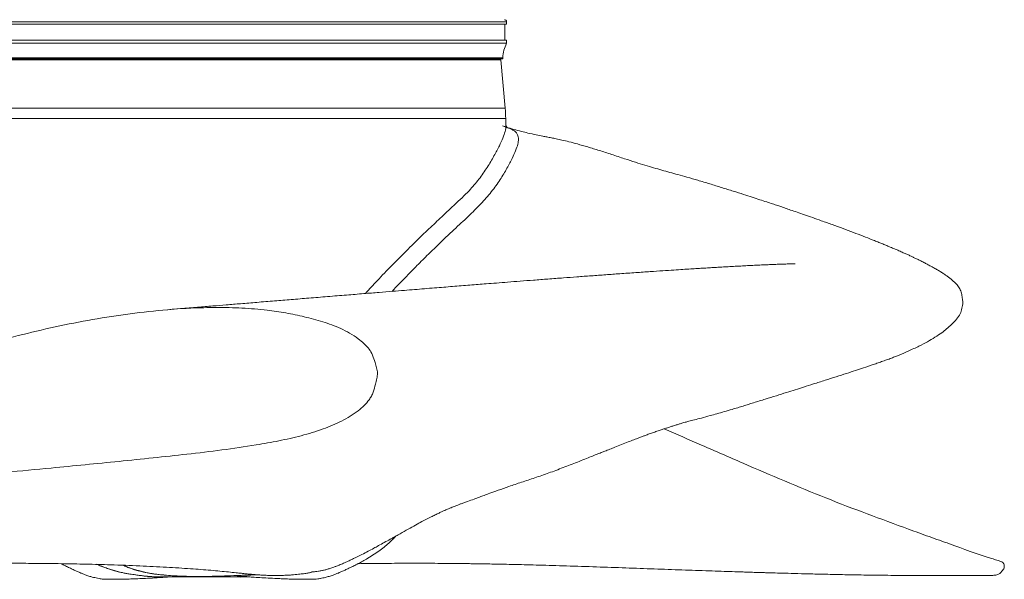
# Model space of a CAD drawing. Header units: millimetres. Extents: x 647 to 1402, y 1107 to 2598.
# Tile 2 of 11: x 934 to 1402, y 1107 to 1373. Entities that reach past the tile are written whole.
import ezdxf

# ---------------------------------------------------------------- set-up
doc = ezdxf.new("R2010")
doc.units = ezdxf.units.MM

msp = doc.modelspace()

# ---------------------------------------------------------------- linework, layer by layer
at = {"color": 8, "linetype": 'Continuous', "lineweight": 15}
for p, q in [((1165.67, 1372.38), (883.33, 1372.38)), ((896.52, 1331.35), (1165, 1331.35)), ((1165.29, 1326.48), (896.26, 1326.48))]:
    msp.add_line(p, q, dxfattribs=at)
at = {"color": 7, "linetype": 'Continuous', "lineweight": 15}
for p, q in [((1165.67, 1371.18), (1165.67, 1372.38)), ((1165.67, 1371.18), (883.33, 1371.18)), ((1164.87, 1363.65), (1164.87, 1371.18)), ((1165.67, 1363.65), (883.33, 1363.65)), ((1165.67, 1362.15), (883.33, 1362.15)), ((1165.67, 1362.15), (1165.67, 1363.65)), ((1163.92, 1355.33), (885.08, 1355.33)), ((1163.92, 1354.83), (885.08, 1354.83)), ((1162.91, 1354.28), (886.09, 1354.28)), ((1112.26, 1354.28), (1112.26, 1354.83)), ((1165, 1331.35), (1162.91, 1354.28)), ((1163.92, 1354.83), (1163.92, 1355.33)), ((1165.39, 1323.21), (1165.29, 1326.48)), ((1165.34, 1323.21), (1165.33, 1323.27)), ((991.17, 1109.2), (991.41, 1109.2)), ((1004.75, 1108.54), (1005.84, 1108.55))]:
    msp.add_line(p, q, dxfattribs=at)
at = {"color": 8, "linetype": 'Continuous', "lineweight": 15, "flags": 128}
msp.add_lwpolyline([(993.42, 1108.91), (993.04, 1108.96), (991.52, 1109.15), (990.46, 1109.3), (989.32, 1109.46), (986.92, 1109.78), (984.19, 1110.26), (981.73, 1110.8), (979.37, 1111.45), (977, 1112.17), (975.6, 1112.61), (974.24, 1113.07), (972.32, 1113.83), (970.83, 1114.54), (970.83, 1114.54), (970.83, 1114.54)], dxfattribs=at)
at = {"color": 7, "linetype": 'Continuous', "lineweight": 15}
for centre, radius, start, end in [((1164.67, 1372.38), 1, 0, 90), ((1181.94, 1354.33), 18.05, 154.3207, 176.8152), ((1086.09, 1324.17), 79.24, 1.6741, 5.1978)]:
    msp.add_arc(centre, radius, start, end, dxfattribs=at)
for points, knots in [([(963.73, 1354.28), (963.78, 1354.33), (963.89, 1354.44), (964.05, 1354.58), (964.22, 1354.71), (964.33, 1354.79), (964.39, 1354.83)], [0, 0, 0, 0, 0.26016, 0.513233, 0.75968, 1, 1, 1, 1]), ([(964.64, 1354.83), (964.61, 1354.8), (964.53, 1354.74), (964.43, 1354.63), (964.32, 1354.52), (964.21, 1354.4), (964.14, 1354.32), (964.11, 1354.28)], [0, 0, 0, 0, 0.188988, 0.383183, 0.582898, 0.788416, 1, 1, 1, 1]), ([(1073.24, 1110.89), (1073.25, 1110.89), (1073.47, 1110.91), (1074, 1110.95), (1074.96, 1111.05), (1076.22, 1111.21), (1077.78, 1111.48), (1079.29, 1111.81), (1080.85, 1112.24), (1082.12, 1112.65), (1083.45, 1113.11), (1084.88, 1113.64), (1086.69, 1114.36), (1088.86, 1115.3), (1091.01, 1116.27), (1093.73, 1117.56), (1096.87, 1119.13), (1099.74, 1120.62), (1102.36, 1122.01), (1104.77, 1123.33), (1107.56, 1124.87), (1110.5, 1126.46), (1112.34, 1127.48), (1114.74, 1128.82), (1117.98, 1130.67), (1121.54, 1132.68), (1124.78, 1134.48), (1127.43, 1135.85), (1129.61, 1136.95), (1131.74, 1138), (1133.55, 1138.86), (1135.06, 1139.57), (1136.27, 1140.12), (1137.2, 1140.52), (1138.06, 1140.89), (1139.16, 1141.34), (1140.28, 1141.79), (1141.35, 1142.21), (1142.54, 1142.68), (1143.85, 1143.18), (1145.15, 1143.69), (1147.18, 1144.42), (1150.13, 1145.45), (1152.78, 1146.44), (1154.99, 1147.28), (1157.96, 1148.39), (1161.94, 1149.76), (1167.02, 1151.55), (1172.85, 1153.53), (1179.18, 1155.65), (1185.81, 1157.86), (1192.53, 1160.44), (1198.29, 1162.65), (1202.74, 1164.41), (1205.79, 1165.63), (1208.38, 1166.67), (1210.56, 1167.54), (1212.62, 1168.36), (1214.8, 1169.23), (1217.42, 1170.26), (1220.36, 1171.41), (1223.37, 1172.61), (1226.12, 1173.69), (1228.38, 1174.54), (1230.2, 1175.22), (1231.91, 1175.86), (1233.69, 1176.52), (1235.61, 1177.21), (1237.6, 1177.89), (1239.49, 1178.52), (1241.39, 1179.15), (1243.11, 1179.72), (1244.76, 1180.25), (1246.34, 1180.74), (1247.88, 1181.22), (1249.33, 1181.65), (1250.4, 1181.95), (1251.38, 1182.22), (1252.77, 1182.59), (1255.14, 1183.2), (1258.62, 1184.11), (1262.18, 1185.08), (1265.81, 1186.1), (1269.26, 1187.09), (1272.53, 1188.04), (1275.54, 1188.93), (1278.14, 1189.73), (1280.65, 1190.52), (1284.2, 1191.63), (1288.76, 1193.06), (1293.87, 1194.62), (1298.65, 1196.13), (1302.95, 1197.51), (1307.08, 1198.84), (1311.81, 1200.33), (1317, 1201.93), (1322.27, 1203.6), (1327.09, 1205.16), (1331.44, 1206.56), (1335.56, 1207.94), (1338.52, 1208.95), (1340.57, 1209.66), (1341.71, 1210.05), (1342.87, 1210.45), (1344.51, 1211.03), (1346.52, 1211.73), (1348.53, 1212.46), (1350.56, 1213.25), (1353.23, 1214.31), (1356.81, 1215.91), (1361.86, 1218.18), (1365.76, 1220.26), (1369.3, 1222.42), (1372.84, 1224.66), (1374.96, 1226.47), (1377.45, 1228.58), (1379.7, 1231.1), (1381.5, 1233.54), (1382.16, 1236.19), (1382.72, 1238.72), (1382.31, 1241.19), (1381.96, 1243.5), (1381.23, 1245.59), (1379.9, 1247.28), (1378.62, 1248.68), (1377.28, 1249.85), (1375.98, 1250.86), (1374.66, 1251.81), (1373.27, 1252.76), (1371.74, 1253.72), (1370.14, 1254.68), (1368.35, 1255.7), (1366.61, 1256.66), (1364.85, 1257.59), (1363.14, 1258.46), (1361.44, 1259.3), (1359.92, 1260.04), (1358.62, 1260.65), (1357.36, 1261.24), (1355.92, 1261.9), (1354.2, 1262.67), (1352.13, 1263.59), (1349.86, 1264.56), (1347.6, 1265.52), (1345.57, 1266.36), (1343.64, 1267.15), (1341.64, 1267.96), (1338.84, 1269.07), (1335.17, 1270.51), (1330.56, 1272.27), (1325.65, 1274.1), (1320.56, 1275.96), (1315.73, 1277.69), (1311.31, 1279.26), (1307.46, 1280.6), (1303.97, 1281.81), (1300.91, 1282.86), (1298.48, 1283.69), (1296.41, 1284.39), (1294.42, 1285.06), (1292.03, 1285.86), (1289.22, 1286.79), (1285.99, 1287.85), (1282.34, 1289.04), (1278.13, 1290.4), (1273.33, 1291.93), (1267.98, 1293.6), (1262.39, 1295.31), (1256.86, 1296.97), (1251.82, 1298.44), (1247.36, 1299.7), (1243.39, 1300.79), (1239.54, 1301.85), (1235.59, 1302.97), (1231.42, 1304.22), (1226.8, 1305.66), (1221.5, 1307.38), (1215.77, 1309.27), (1209.92, 1311.17), (1204.51, 1312.84), (1199.66, 1314.24), (1195.57, 1315.32), (1192.2, 1316.13), (1189.42, 1316.73), (1187.02, 1317.22), (1184.88, 1317.63), (1182.44, 1318.1), (1179.5, 1318.67), (1176.02, 1319.44), (1172.59, 1320.3), (1169.06, 1321.28), (1166.71, 1321.96), (1165.45, 1322.32), (1165.39, 1322.34)], [0, 0, 0, 0, 0.000233, 0.004719, 0.009261, 0.015837, 0.022469, 0.028441, 0.033695, 0.038288, 0.040334, 0.042321, 0.044433, 0.046818, 0.049534, 0.052687, 0.059088, 0.065024, 0.070079, 0.074196, 0.078365, 0.082601, 0.086505, 0.090764, 0.098609, 0.106104, 0.11317, 0.120392, 0.128045, 0.134024, 0.140011, 0.145381, 0.150129, 0.154249, 0.158167, 0.162823, 0.165902, 0.169254, 0.172881, 0.176788, 0.180823, 0.184447, 0.189246, 0.193213, 0.196503, 0.200209, 0.20527, 0.211355, 0.218201, 0.225395, 0.2329, 0.240419, 0.247884, 0.251765, 0.255157, 0.25807, 0.260514, 0.262622, 0.265434, 0.268594, 0.27245, 0.276589, 0.280184, 0.283209, 0.285671, 0.287729, 0.290986, 0.295066, 0.299149, 0.30269, 0.305708, 0.308846, 0.311982, 0.315479, 0.31887, 0.322131, 0.324591, 0.325913, 0.327224, 0.330048, 0.333477, 0.337752, 0.341112, 0.344887, 0.348823, 0.351603, 0.354265, 0.356856, 0.359445, 0.36546, 0.371666, 0.377487, 0.382844, 0.388047, 0.394101, 0.401048, 0.407759, 0.413948, 0.419298, 0.424066, 0.429214, 0.430527, 0.431737, 0.432911, 0.434126, 0.436943, 0.440239, 0.443234, 0.445888, 0.45245, 0.460189, 0.467492, 0.474369, 0.481128, 0.488132, 0.49644, 0.504694, 0.513209, 0.521962, 0.53054, 0.537066, 0.543782, 0.551433, 0.560034, 0.567382, 0.574204, 0.580162, 0.585228, 0.591024, 0.596611, 0.602385, 0.608388, 0.615229, 0.620759, 0.626854, 0.632856, 0.637935, 0.642074, 0.646102, 0.650858, 0.656386, 0.662774, 0.670314, 0.677059, 0.682795, 0.687851, 0.693353, 0.699394, 0.710702, 0.722499, 0.734605, 0.746774, 0.758714, 0.767846, 0.776404, 0.783881, 0.790294, 0.795669, 0.799043, 0.803092, 0.807982, 0.813684, 0.820157, 0.827352, 0.835208, 0.844521, 0.854415, 0.864624, 0.874256, 0.882801, 0.889548, 0.895486, 0.901004, 0.906445, 0.912066, 0.918018, 0.924824, 0.932875, 0.940283, 0.947212, 0.953255, 0.958188, 0.962214, 0.965537, 0.968326, 0.971, 0.973478, 0.977763, 0.983486, 0.988174, 0.993897, 0.999732, 1, 1, 1, 1]), ([(1163.82, 1322.92), (1164.07, 1322.83), (1164.43, 1322.71), (1165.02, 1322.48), (1165.5, 1322.29), (1165.79, 1322.19), (1165.96, 1322.12), (1166.16, 1322.02), (1166.07, 1322.06), (1165.79, 1322.32), (1165.53, 1322.76), (1165.39, 1323.17), (1165.39, 1323.34), (1165.39, 1323.28), (1165.39, 1323.28)], [0, 0, 0, 0, 0.104279, 0.157701, 0.190717, 0.227788, 0.263701, 0.382898, 0.501768, 0.624093, 0.765712, 0.883137, 0.991935, 1, 1, 1, 1]), ([(1302.9, 1257.37), (1302.9, 1257.37), (1302.92, 1257.37), (1302.76, 1257.36), (1302.42, 1257.35), (1301.92, 1257.33), (1301.31, 1257.32), (1300.59, 1257.3), (1299.58, 1257.27), (1298.43, 1257.23), (1297.02, 1257.19), (1295.27, 1257.13), (1293.15, 1257.05), (1290.63, 1256.95), (1287.71, 1256.82), (1284.49, 1256.67), (1281.18, 1256.51), (1277.82, 1256.34), (1274.48, 1256.16), (1271.2, 1255.98), (1268.23, 1255.81), (1265.41, 1255.65), (1262.61, 1255.48), (1259.65, 1255.3), (1256.52, 1255.11), (1253.14, 1254.9), (1249.38, 1254.66), (1244.98, 1254.37), (1239.8, 1254.03), (1233.78, 1253.62), (1226.97, 1253.15), (1219.93, 1252.65), (1212.84, 1252.14), (1206.06, 1251.65), (1199.32, 1251.15), (1192.48, 1250.64), (1185.59, 1250.12), (1178.72, 1249.59), (1172.32, 1249.1), (1166.43, 1248.64), (1161.06, 1248.22), (1155.09, 1247.76), (1148.19, 1247.21), (1140.01, 1246.56), (1132.77, 1245.98), (1126.7, 1245.5), (1121.91, 1245.11), (1116.88, 1244.71), (1111.27, 1244.26), (1104.84, 1243.74), (1097.54, 1243.14), (1089.39, 1242.48), (1080.7, 1241.77), (1071.91, 1241.06), (1063.5, 1240.37), (1055.25, 1239.7), (1047.25, 1239.04), (1039.58, 1238.42), (1032.6, 1237.84), (1025.78, 1237.28), (1018.53, 1236.69), (1011.41, 1236.1), (1006.65, 1235.71), (1004.63, 1235.54)], [0, 0, 0, 0, 0.003282, 0.012942, 0.022933, 0.032772, 0.04152, 0.050583, 0.058351, 0.067164, 0.077605, 0.089632, 0.103877, 0.11982, 0.137424, 0.156489, 0.174755, 0.191538, 0.209465, 0.225441, 0.23951, 0.25171, 0.264399, 0.277318, 0.290699, 0.304538, 0.319537, 0.336474, 0.356698, 0.379077, 0.403582, 0.430186, 0.452547, 0.475476, 0.497152, 0.517505, 0.540035, 0.560741, 0.579643, 0.596758, 0.612097, 0.625737, 0.64728, 0.669695, 0.692649, 0.705525, 0.717772, 0.730281, 0.744597, 0.761098, 0.779515, 0.799855, 0.822038, 0.843754, 0.863978, 0.88271, 0.902676, 0.920609, 0.936502, 0.951293, 0.967835, 0.986322, 1, 1, 1, 1]), ([(647.96, 1111.02), (647.67, 1111.32), (647.21, 1111.82), (646.72, 1112.77), (646.68, 1113.66), (646.75, 1114.44), (646.99, 1114.98), (647.52, 1115.53), (649.65, 1116.4), (658.19, 1118.64), (669.4, 1123.14), (682.44, 1127.6), (695.44, 1132.41), (711.8, 1138.43), (731.52, 1145.94), (751.17, 1154.08), (770.86, 1162.53), (790.63, 1171.17), (810.52, 1179.84), (830.6, 1188.29), (850.86, 1196.53), (871.38, 1204.33), (890.95, 1210.98), (909.48, 1216.65), (926.88, 1221.57), (944.45, 1225.96), (962.18, 1229.74), (979.98, 1232.76), (997.8, 1235.04), (1013.72, 1236.3), (1027.75, 1236.68), (1039.87, 1236.4), (1050.9, 1235.5), (1060.79, 1234.05), (1069.6, 1232.22), (1078.35, 1229.91), (1085.58, 1227.3), (1091.16, 1224.46), (1094.83, 1222.04), (1097.39, 1219.83), (1099.14, 1218.28), (1100.71, 1216.52), (1102.07, 1213.85), (1103.19, 1210.81), (1103.92, 1207.97), (1104.45, 1205.39), (1104.08, 1202.73), (1103.22, 1199.76), (1102.61, 1196.89), (1101.47, 1194.43), (1100.06, 1192.26), (1097.99, 1189.88), (1094.97, 1187.23), (1091.36, 1184.79), (1085.82, 1181.79), (1078.09, 1178.52), (1068.08, 1175.5), (1057.44, 1173.14), (1044.83, 1170.9), (1030.27, 1168.76), (1008.51, 1166.2), (981.47, 1163.4), (952.76, 1160.6), (927.65, 1158.21), (906.14, 1156.2), (881.66, 1153.64), (854.34, 1150.08), (824.13, 1146.12), (794.13, 1142.03), (769.32, 1137.91), (749.57, 1134.34), (734.74, 1131.43), (720.03, 1128.34), (706.52, 1125.3), (694.19, 1122.34), (682.27, 1118.99), (671.42, 1115.84), (662.79, 1112.83), (657.88, 1110.81), (654.77, 1109.48), (652.39, 1109.13), (650.39, 1109.36), (648.87, 1109.98), (648.25, 1110.69), (647.96, 1111.02)], [0, 0, 0, 0, 0.001306, 0.002133, 0.003228, 0.003917, 0.004465, 0.005013, 0.006288, 0.011873, 0.03419, 0.045347, 0.056504, 0.078821, 0.101137, 0.123463, 0.145791, 0.168169, 0.190547, 0.212905, 0.235274, 0.257633, 0.279979, 0.29823, 0.316501, 0.334771, 0.353024, 0.37126, 0.389212, 0.407159, 0.419324, 0.431495, 0.443652, 0.452632, 0.461613, 0.470765, 0.479905, 0.484737, 0.489629, 0.49314, 0.494921, 0.496691, 0.500216, 0.503839, 0.506447, 0.509076, 0.511706, 0.514415, 0.518417, 0.520482, 0.52255, 0.526214, 0.529954, 0.534639, 0.53933, 0.548955, 0.559882, 0.570834, 0.581786, 0.598474, 0.615166, 0.647766, 0.680367, 0.702213, 0.724062, 0.745907, 0.777086, 0.808267, 0.839607, 0.870948, 0.886877, 0.902807, 0.918764, 0.93472, 0.947122, 0.959533, 0.9747, 0.983791, 0.989251, 0.991982, 0.994787, 0.997073, 0.998611, 1, 1, 1, 1]), ([(1401.05, 1111.02), (1401.33, 1111.32), (1401.79, 1111.82), (1402.28, 1112.77), (1402.32, 1113.66), (1402.25, 1114.44), (1402.01, 1114.98), (1401.48, 1115.53), (1399.35, 1116.4), (1390.81, 1118.64), (1379.6, 1123.14), (1366.56, 1127.6), (1353.56, 1132.41), (1337.2, 1138.43), (1317.49, 1145.94), (1297.83, 1154.08), (1278.14, 1162.53), (1259.09, 1170.87), (1246.51, 1176.31), (1240.57, 1178.88)], [0, 0, 0, 0, 0.0069414, 0.0113368, 0.0171558, 0.0208192, 0.0237315, 0.0266431, 0.0334197, 0.0631032, 0.1817122, 0.2410098, 0.3003079, 0.4189131, 0.5375203, 0.6561763, 0.7748444, 0.8937791, 1, 1, 1, 1]), ([(1042.46, 1108.59), (1043.25, 1108.53), (1045.44, 1108.37), (1048.27, 1108.18), (1052.18, 1107.96), (1055.87, 1107.77), (1059.09, 1107.63), (1061.29, 1107.54), (1063.09, 1107.48), (1064.3, 1107.44), (1065.7, 1107.4), (1067.39, 1107.38), (1069.54, 1107.38), (1071.99, 1107.36), (1074.15, 1107.44), (1076.03, 1107.45), (1077.54, 1107.85), (1079.2, 1108.19), (1080.93, 1108.61), (1082.78, 1109.18), (1084.41, 1109.79), (1085.88, 1110.4), (1087.4, 1111.08), (1088.95, 1111.81), (1090.57, 1112.55), (1092.5, 1113.47), (1094.56, 1114.5), (1096.75, 1115.65), (1099.23, 1117.04), (1101.99, 1118.73), (1104.85, 1120.7), (1107.42, 1122.63), (1109.77, 1124.67), (1111.64, 1126.41), (1112.73, 1127.53), (1113.08, 1127.89)], [0, 0, 0, 0, 0.039585, 0.109216, 0.176099, 0.243028, 0.276089, 0.308214, 0.331162, 0.352377, 0.364735, 0.37848, 0.406007, 0.434123, 0.458103, 0.476093, 0.494372, 0.507847, 0.530003, 0.551679, 0.570515, 0.591532, 0.617002, 0.648022, 0.682054, 0.714781, 0.746516, 0.777655, 0.808352, 0.847017, 0.884096, 0.918612, 0.949708, 0.983718, 1, 1, 1, 1]), ([(652.21, 1109.24), (654.53, 1109.22), (661.93, 1109.14), (673.87, 1109.1), (687.71, 1109.13), (700.37, 1109.23), (711.85, 1109.38), (722.17, 1109.56), (731.33, 1109.75), (739.33, 1109.94), (746.18, 1110.12), (751.89, 1110.28), (756.47, 1110.41), (759.86, 1110.51), (762.23, 1110.58), (764.03, 1110.63), (765.8, 1110.69), (767.89, 1110.75), (770.32, 1110.83), (773.08, 1110.92), (776.64, 1111.03), (781.09, 1111.18), (786.46, 1111.36), (792.21, 1111.56), (801.08, 1111.87), (813.09, 1112.3), (828.28, 1112.84), (841.15, 1113.29), (851.65, 1113.63), (859.65, 1113.88), (867.37, 1114.1), (874.46, 1114.29), (880.69, 1114.44), (885.75, 1114.55), (889.76, 1114.62), (892.87, 1114.68), (895.48, 1114.72), (897.63, 1114.76), (899.54, 1114.78), (901.75, 1114.81), (904.6, 1114.85), (908.19, 1114.89), (912.34, 1114.93), (917, 1114.96), (923.68, 1114.99), (932.17, 1114.99), (942.91, 1114.94), (954.23, 1114.81), (966.02, 1114.58), (978.57, 1114.24), (991.42, 1113.76), (1004.1, 1113.13), (1013.55, 1112.53), (1020.38, 1112.02), (1025.06, 1111.64), (1029.44, 1111.26), (1033.43, 1110.86), (1036.79, 1110.51), (1039.56, 1110.22), (1041.84, 1109.98), (1043.9, 1109.79), (1045.76, 1109.62), (1047.48, 1109.49), (1049.32, 1109.37), (1051.45, 1109.27), (1053.6, 1109.2), (1055.8, 1109.17), (1057.97, 1109.18), (1060.24, 1109.25), (1062.41, 1109.37), (1064.32, 1109.51), (1065.99, 1109.66), (1067.41, 1109.81), (1068.63, 1109.96), (1069.59, 1110.09), (1070.42, 1110.21), (1071, 1110.31), (1071.57, 1110.4), (1072.11, 1110.51), (1072.59, 1110.63), (1072.97, 1110.77), (1073.22, 1110.91), (1073.24, 1111.01), (1073.24, 1111.06)], [0, 0, 0, 0, 0.01034, 0.032946, 0.053957, 0.073368, 0.091158, 0.107291, 0.121724, 0.134426, 0.145375, 0.154552, 0.161944, 0.167541, 0.171047, 0.173475, 0.17632, 0.179728, 0.183699, 0.188236, 0.193338, 0.201281, 0.210301, 0.220091, 0.23015, 0.255149, 0.281618, 0.30954, 0.324039, 0.338893, 0.353812, 0.367377, 0.379394, 0.389866, 0.39701, 0.403203, 0.408444, 0.412734, 0.416205, 0.420112, 0.426296, 0.433744, 0.442454, 0.452425, 0.463401, 0.485606, 0.508535, 0.536772, 0.566032, 0.596313, 0.635298, 0.673848, 0.711966, 0.72979, 0.74752, 0.765157, 0.782387, 0.798378, 0.810186, 0.82119, 0.83139, 0.840789, 0.84939, 0.85822, 0.868081, 0.879011, 0.887537, 0.896886, 0.907069, 0.916794, 0.925218, 0.932317, 0.93872, 0.944471, 0.94956, 0.95265, 0.956569, 0.961499, 0.967461, 0.974468, 0.982523, 0.99161, 1, 1, 1, 1]), ([(953.9, 1114.8), (954.06, 1114.71), (954.98, 1114.22), (956.49, 1113.48), (958.43, 1112.55), (960.05, 1111.81), (961.59, 1111.08), (963.12, 1110.4), (964.59, 1109.79), (966.22, 1109.18), (968.25, 1108.55), (970.21, 1108.1), (971.86, 1107.75), (973.23, 1107.43), (974.69, 1107.44), (976.68, 1107.37), (978.6, 1107.38), (980.52, 1107.38), (981.98, 1107.38), (983.29, 1107.4), (984.6, 1107.44), (985.69, 1107.47), (987.02, 1107.52), (989.23, 1107.6), (992.34, 1107.73), (995.78, 1107.9), (998.89, 1108.07), (1001.67, 1108.24), (1003.8, 1108.39), (1005.39, 1108.51), (1005.88, 1108.54)], [0, 0, 0, 0, 0.00963, 0.052391, 0.096491, 0.142353, 0.184158, 0.218485, 0.24681, 0.272194, 0.301403, 0.339956, 0.358628, 0.374035, 0.40028, 0.421761, 0.461174, 0.484182, 0.505628, 0.524154, 0.540809, 0.56494, 0.590682, 0.618338, 0.688196, 0.757401, 0.825664, 0.89519, 0.967787, 1, 1, 1, 1]), ([(1095.1, 1114.79), (1098.47, 1114.84), (1105.46, 1114.94), (1114.79, 1114.98), (1122.68, 1114.99), (1128.62, 1114.98), (1134.28, 1114.95), (1139.39, 1114.9), (1143.76, 1114.86), (1147.1, 1114.82), (1149.61, 1114.78), (1151.71, 1114.75), (1154.13, 1114.71), (1157.09, 1114.66), (1160.65, 1114.6), (1164.7, 1114.52), (1169.25, 1114.42), (1174.29, 1114.3), (1179.9, 1114.15), (1186, 1113.98), (1194.92, 1113.71), (1206.42, 1113.34), (1220.39, 1112.85), (1233.99, 1112.37), (1245.14, 1111.97), (1253.88, 1111.66), (1260.22, 1111.44), (1266.18, 1111.24), (1271.57, 1111.06), (1275.69, 1110.93), (1278.69, 1110.83), (1280.74, 1110.77), (1282.56, 1110.71), (1284.14, 1110.66), (1285.54, 1110.62), (1287.04, 1110.57), (1289.24, 1110.5), (1292.53, 1110.41), (1297.11, 1110.28), (1302.82, 1110.12), (1309.67, 1109.94), (1317.67, 1109.75), (1326.83, 1109.56), (1337.15, 1109.38), (1348.64, 1109.23), (1361.29, 1109.13), (1375.13, 1109.1), (1387.07, 1109.14), (1394.47, 1109.22), (1396.79, 1109.24)], [0, 0, 0, 0, 0.045247, 0.093946, 0.118762, 0.143099, 0.166317, 0.186458, 0.203384, 0.217092, 0.224895, 0.232, 0.241017, 0.252099, 0.26525, 0.28047, 0.296719, 0.314812, 0.33475, 0.356534, 0.378953, 0.427474, 0.473867, 0.518103, 0.560158, 0.580725, 0.600721, 0.619651, 0.636288, 0.65058, 0.657577, 0.66384, 0.66937, 0.674169, 0.678237, 0.682131, 0.687777, 0.698206, 0.711982, 0.729084, 0.749488, 0.77316, 0.800057, 0.830121, 0.863274, 0.899447, 0.938603, 0.980731, 1, 1, 1, 1]), ([(972.94, 1113.68), (973.36, 1113.5), (974.34, 1113.08), (976.48, 1112.38), (978.74, 1111.7), (980.82, 1111.07), (982.84, 1110.57), (984.75, 1110.17), (986.89, 1109.8), (989.3, 1109.51), (991.46, 1109.18), (993.19, 1108.96), (994.32, 1108.85), (995.06, 1108.78), (995.84, 1108.72), (996.22, 1108.7), (996.39, 1108.68)], [0, 0, 0, 0, 0.067433, 0.15715, 0.247821, 0.336795, 0.425411, 0.4926, 0.561218, 0.669313, 0.757826, 0.832219, 0.869952, 0.909001, 0.95736, 1, 1, 1, 1]), ([(989.94, 1111.72), (990.2, 1111.64), (991.22, 1111.33), (993.17, 1110.89), (995.33, 1110.35), (997.37, 1110), (998.6, 1109.86), (999.02, 1109.81)], [0, 0, 0, 0, 0.090476, 0.349455, 0.608899, 0.868356, 1, 1, 1, 1]), ([(999.02, 1109.8), (999.16, 1109.78), (1000.86, 1109.55), (1003.76, 1109.31), (1007.45, 1109.03), (1010.34, 1108.89), (1012.61, 1108.81), (1014.9, 1108.75), (1017.64, 1108.71), (1020.95, 1108.71), (1025.13, 1108.77), (1030.16, 1108.91), (1034.86, 1109.09), (1038.99, 1109.25), (1041.84, 1109.35), (1044, 1109.41), (1045.32, 1109.44), (1046.29, 1109.46), (1046.9, 1109.47), (1047.42, 1109.47), (1047.75, 1109.47), (1047.84, 1109.47), (1047.84, 1109.47)], [0, 0, 0, 0, 0.008382, 0.098288, 0.173092, 0.232282, 0.279067, 0.320231, 0.387468, 0.461798, 0.536393, 0.662743, 0.792502, 0.856187, 0.917112, 0.946114, 0.968259, 0.97667, 0.984057, 0.991359, 0.999551, 1, 1, 1, 1]), ([(1396.79, 1109.23), (1397.47, 1109.27), (1398.62, 1109.35), (1400.13, 1109.99), (1400.75, 1110.69), (1401.05, 1111.02)], [0, 0, 0, 0, 0.435481, 0.732079, 1, 1, 1, 1]), ([(997.08, 1108.63), (997.02, 1108.63), (996.38, 1108.66), (995.75, 1108.68), (994.95, 1108.77), (994.07, 1108.84), (993.63, 1108.89), (993.56, 1108.9), (993.54, 1108.9), (993.49, 1108.91), (993.45, 1108.91), (993.42, 1108.91)], [0, 0, 0, 0, 0.054603, 0.540291, 0.651045, 0.915711, 0.975208, 0.978514, 0.980907, 0.984333, 1, 1, 1, 1]), ([(995.01, 1108.8), (995.76, 1108.74), (996.78, 1108.65), (998.07, 1108.55), (999.12, 1108.54), (1000.26, 1108.54), (1001.39, 1108.54), (1002.71, 1108.54), (1004.39, 1108.54), (1006.46, 1108.54), (1008.97, 1108.54), (1011.93, 1108.54), (1015.23, 1108.54), (1018.66, 1108.54), (1022.12, 1108.54), (1025.56, 1108.54), (1028.98, 1108.54), (1032.39, 1108.54), (1035.73, 1108.54), (1038.87, 1108.54), (1041.38, 1108.54), (1042.61, 1108.54), (1043.09, 1108.54)], [0, 0, 0, 0, 0.037649, 0.05088, 0.064159, 0.095251, 0.136291, 0.185357, 0.238377, 0.295746, 0.357947, 0.421462, 0.483004, 0.542573, 0.600168, 0.65579, 0.71156, 0.769607, 0.829931, 0.89253, 0.957405, 1, 1, 1, 1]), ([(1038.21, 1109.16), (1038.21, 1109.16), (1038.81, 1107.74), (1040.37, 1109.11), (1041.76, 1108.63), (1042.3, 1108.61), (1042.46, 1108.6)], [0, 0, 0, 0, 0.000008, 0.587374, 0.881344, 1, 1, 1, 1])]:
    msp.add_open_spline(points, degree=3, knots=knots, dxfattribs=at)
at = {"color": 8, "linetype": 'Continuous', "lineweight": 15}
for points, knots in [([(1098.6, 1243.23), (1100.46, 1245.28), (1104.61, 1249.86), (1111.16, 1256.59), (1118.09, 1263.53), (1124.76, 1270.18), (1131.15, 1276.12), (1136.47, 1281.23), (1140.92, 1285.48), (1144.55, 1288.75), (1148.52, 1292.7), (1152.68, 1297.57), (1156.63, 1303.25), (1159.79, 1308.69), (1162.25, 1313.38), (1164.01, 1317.22), (1165.06, 1320.33), (1165.5, 1322.29), (1165.36, 1323.07), (1165.34, 1323.21)], [0, 0, 0, 0, 0.053152, 0.11873, 0.186097, 0.253458, 0.318597, 0.383805, 0.428471, 0.473244, 0.518003, 0.587813, 0.657585, 0.728934, 0.800271, 0.861705, 0.923148, 0.986597, 1, 1, 1, 1]), ([(1165.95, 1322.12), (1165.97, 1322.11), (1166.87, 1321.84), (1168.14, 1321.27), (1169.82, 1320.27), (1170.62, 1319.29), (1171.21, 1317.96), (1171.44, 1316.09), (1170.93, 1313.52), (1169.66, 1310.36), (1167.83, 1306.33), (1165.25, 1301.54), (1161.8, 1295.91), (1157.38, 1290.05), (1152, 1284.23), (1145.88, 1278.37), (1139.69, 1272.66), (1133.87, 1267.07), (1128.53, 1261.95), (1123.31, 1256.73), (1118.21, 1251.52), (1114.24, 1247.48), (1111.92, 1244.96), (1111.26, 1244.25)], [0, 0, 0, 0, 0.001607, 0.053116, 0.088015, 0.122988, 0.157943, 0.209612, 0.261271, 0.314634, 0.368016, 0.430593, 0.493185, 0.557442, 0.621758, 0.690085, 0.758382, 0.805531, 0.852757, 0.899943, 0.941738, 0.983552, 1, 1, 1, 1]), ([(971.34, 1114.42), (971.69, 1114.23), (972.15, 1113.99), (972.79, 1113.73), (972.94, 1113.68)], [0, 0, 0, 0, 0.768396, 1, 1, 1, 1]), ([(1002.7, 1109.42), (1002.6, 1109.43), (1001.67, 1109.49), (999.83, 1109.66), (996.99, 1110), (993.91, 1110.59), (990.86, 1111.32), (988.22, 1112.08), (986.17, 1112.83), (984.63, 1113.48), (983.68, 1113.91), (983.43, 1114.03)], [0, 0, 0, 0, 0.013547, 0.133912, 0.25954, 0.430558, 0.601517, 0.719128, 0.83851, 0.957966, 1, 1, 1, 1]), ([(983.85, 1114.01), (984.38, 1113.78), (985.76, 1113.15), (987.54, 1112.39), (989.23, 1111.92), (989.94, 1111.72)], [0, 0, 0, 0, 0.259686, 0.689677, 1, 1, 1, 1]), ([(1042.46, 1108.59), (1041.74, 1108.63), (1040.63, 1108.7), (1038.94, 1108.86), (1037.86, 1109.01), (1037.26, 1109.13), (1037.06, 1109.18)], [0, 0, 0, 0, 0.427526, 0.655758, 0.883983, 1, 1, 1, 1])]:
    msp.add_open_spline(points, degree=3, knots=knots, dxfattribs=at)

doc.saveas('drawing.dxf')
